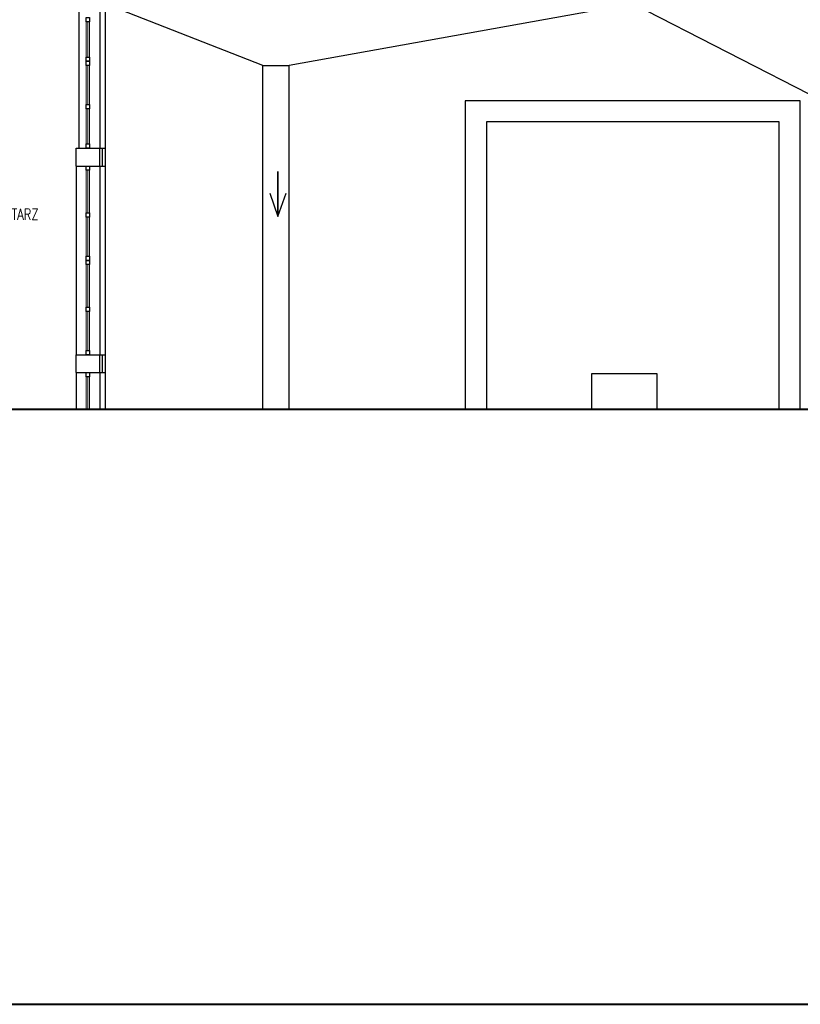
# Model space of a CAD drawing. Header units: millimetres. Extents: x 6612728327 to 6612744462, y 5733542327 to 5733552841.
# Tile 77 of 123: x 6612738886 to 6612740368, y 5733542327 to 5733544197. Entities that reach past the tile are written whole.
import ezdxf

# ---------------------------------------------------------------- set-up
doc = ezdxf.new("R2010")
doc.units = ezdxf.units.MM
doc.header["$MEASUREMENT"] = 0
for name, color, linetype in [('!!!!_SCIANY GRUBE', 7, 'Continuous'), ('_ ARKUSZ _ 01 _ RAMKA', 7, 'Continuous'), ('A_ocieplenie', 7, 'Continuous'), ('inw_STOLARKAOKIENNA', 7, 'Continuous'), ('inw_WIDOK', 7, 'Continuous'), ('WIDOK', 7, 'Continuous')]:
    doc.layers.add(name, color=color, linetype=linetype)

msp = doc.modelspace()

# ---------------------------------------------------------------- linework, layer by layer
at = {"layer": '!!!!_SCIANY GRUBE', "color": 7, "lineweight": 30}
for p, q in [((6612739047.516489, 5733544226.844682), (6612739047.516489, 5733543457.131468)), ((6612738992.516489, 5733543918.844681), (6612738992.516489, 5733543952.844682)), ((6612738992.516489, 5733543952.844682), (6612739037.516489, 5733543952.844682)), ((6612739037.516489, 5733543918.844681), (6612739037.516489, 5733543952.844682)), ((6612739037.516489, 5733543952.844682), (6612739047.516489, 5733543952.844682)), ((6612738992.516489, 5733543918.844681), (6612739037.516489, 5733543918.844681)), ((6612739037.516489, 5733543918.844681), (6612739047.516489, 5733543918.844681)), ((6612738992.516489, 5733543526.844681), (6612738992.516489, 5733543560.844681)), ((6612738992.516489, 5733543560.844681), (6612739037.516489, 5733543560.844681)), ((6612739037.516489, 5733543526.844681), (6612739037.516489, 5733543560.844681)), ((6612739037.516489, 5733543560.844681), (6612739047.516489, 5733543560.844681)), ((6612738992.516489, 5733543526.844681), (6612739037.516489, 5733543526.844681)), ((6612739037.516489, 5733543526.844681), (6612739047.516489, 5733543526.844681))]:
    msp.add_line(p, q, dxfattribs=at)
at = {"layer": '!!!!_SCIANY GRUBE', "color": 7, "lineweight": 30, "flags": 128}
for points in [[(6612739018.016489, 5733544200.844682), (6612739018.016489, 5733544192.844682), (6612739012.016489, 5733544192.844682), (6612739012.016489, 5733544200.844682)], [(6612739018.016489, 5733544125.844682), (6612739018.016489, 5733544117.844682), (6612739012.016489, 5733544117.844682), (6612739012.016489, 5733544125.844682)], [(6612739018.016489, 5733544117.844682), (6612739018.016489, 5733544109.844682), (6612739012.016489, 5733544109.844682), (6612739012.016489, 5733544117.844682)], [(6612739018.016489, 5733544035.844682), (6612739018.016489, 5733544027.844682), (6612739012.016489, 5733544027.844682), (6612739012.016489, 5733544035.844682)], [(6612739018.016489, 5733543960.844682), (6612739018.016489, 5733543952.844682), (6612739012.016489, 5733543952.844682), (6612739012.016489, 5733543960.844682)], [(6612739018.016489, 5733543918.844681), (6612739018.016489, 5733543910.844681), (6612739012.016489, 5733543910.844681), (6612739012.016489, 5733543918.844681)], [(6612739018.016489, 5733543829.844681), (6612739018.016489, 5733543821.844681), (6612739012.016489, 5733543821.844681), (6612739012.016489, 5733543829.844681)], [(6612739018.016489, 5733543747.844681), (6612739018.016489, 5733543739.844681), (6612739012.016489, 5733543739.844681), (6612739012.016489, 5733543747.844681)], [(6612739018.016489, 5733543739.844681), (6612739018.016489, 5733543731.844681), (6612739012.016489, 5733543731.844681), (6612739012.016489, 5733543739.844681)], [(6612739018.016489, 5733543650.844681), (6612739018.016489, 5733543642.844681), (6612739012.016489, 5733543642.844681), (6612739012.016489, 5733543650.844681)], [(6612739018.016489, 5733543568.844681), (6612739018.016489, 5733543560.844681), (6612739012.016489, 5733543560.844681), (6612739012.016489, 5733543568.844681)], [(6612739018.016489, 5733543526.844681), (6612739018.016489, 5733543518.844681), (6612739012.016489, 5733543518.844681), (6612739012.016489, 5733543526.844681)]]:
    msp.add_lwpolyline(points, close=True, dxfattribs=at)
for points in [[(6612740367.516491, 5733543457.131468), (6612740367.516491, 5733544042.844682), (6612739731.51649, 5733544042.844682), (6612739731.51649, 5733543457.131468)], [(6612740327.516491, 5733543457.131468), (6612740327.516491, 5733544002.844682), (6612739771.51649, 5733544002.844682), (6612739771.51649, 5733543457.131468)], [(6612739360.20978, 5733543867.347806), (6612739375.776146, 5733543823.063558), (6612739375.776146, 5733543908.837963), (6612739375.776146, 5733543823.063558), (6612739391.342513, 5733543867.347806)], [(6612740095.847315, 5733543457.131468), (6612740095.847315, 5733543524.618882), (6612739970.847315, 5733543524.618882), (6612739970.847315, 5733543457.131468)]]:
    msp.add_lwpolyline(points, dxfattribs=at)
at = {"layer": '_ ARKUSZ _ 01 _ RAMKA', "color": 7, "lineweight": 40}
msp.add_line((6612730761.600903, 5733543457.131468), (6612744298.273997, 5733543457.131468), dxfattribs=at)
msp.add_lwpolyline([(6612730636.884463, 5733549367.448231), (6612730636.884463, 5733542327.448219), (6612744461.930632, 5733542327.448219), (6612744461.930632, 5733549367.448231)], close=True, dxfattribs=at)
at = {"layer": 'A_ocieplenie', "color": 7, "lineweight": 30}
for p, q in [((6612739042.516489, 5733543918.844681), (6612739042.516489, 5733543952.844682)), ((6612739042.516489, 5733543526.844681), (6612739042.516489, 5733543560.844681))]:
    msp.add_line(p, q, dxfattribs=at)
at = {"layer": 'inw_STOLARKAOKIENNA', "color": 7, "lineweight": 18}
for p, q in [((6612739012.016489, 5733544192.844682), (6612739012.016489, 5733544125.844682)), ((6612739015.016489, 5733544192.844682), (6612739015.016489, 5733544125.844682)), ((6612739018.016489, 5733544192.844682), (6612739018.016489, 5733544125.844682)), ((6612739012.016489, 5733544109.844682), (6612739012.016489, 5733544035.844682)), ((6612739015.016489, 5733544109.844682), (6612739015.016489, 5733544035.844682)), ((6612739018.016489, 5733544109.844682), (6612739018.016489, 5733544035.844682)), ((6612739012.016489, 5733544027.844682), (6612739012.016489, 5733543960.844682)), ((6612739015.016489, 5733544027.844682), (6612739015.016489, 5733543960.844682)), ((6612739018.016489, 5733544027.844682), (6612739018.016489, 5733543960.844682)), ((6612739012.016489, 5733543910.844681), (6612739012.016489, 5733543829.844681)), ((6612739015.016489, 5733543910.844681), (6612739015.016489, 5733543829.844681)), ((6612739018.016489, 5733543910.844681), (6612739018.016489, 5733543829.844681)), ((6612739012.016489, 5733543821.844681), (6612739012.016489, 5733543747.844681)), ((6612739015.016489, 5733543821.844681), (6612739015.016489, 5733543747.844681)), ((6612739018.016489, 5733543821.844681), (6612739018.016489, 5733543747.844681)), ((6612739012.016489, 5733543731.844681), (6612739012.016489, 5733543650.844681)), ((6612739015.016489, 5733543731.844681), (6612739015.016489, 5733543650.844681)), ((6612739018.016489, 5733543731.844681), (6612739018.016489, 5733543650.844681)), ((6612739012.016489, 5733543642.844681), (6612739012.016489, 5733543568.844681)), ((6612739015.016489, 5733543642.844681), (6612739015.016489, 5733543568.844681)), ((6612739018.016489, 5733543642.844681), (6612739018.016489, 5733543568.844681)), ((6612739012.016489, 5733543518.844681), (6612739012.016489, 5733543457.131468)), ((6612739015.016489, 5733543518.844681), (6612739015.016489, 5733543457.131468)), ((6612739018.016489, 5733543518.844681), (6612739018.016489, 5733543457.131468))]:
    msp.add_line(p, q, dxfattribs=at)
at = {"layer": 'inw_WIDOK', "color": 7, "lineweight": 30}
for p, q in [((6612738997.516489, 5733544281.844682), (6612738997.516489, 5733543952.844682)), ((6612739037.516489, 5733544267.844682), (6612739037.516489, 5733543952.844682)), ((6612738992.516489, 5733543918.844681), (6612738992.516489, 5733543560.844681)), ((6612739037.516489, 5733543918.844681), (6612739037.516489, 5733543560.844681)), ((6612738992.516489, 5733543526.844681), (6612738992.516489, 5733543457.131468)), ((6612739037.516489, 5733543526.844681), (6612739037.516489, 5733543457.131468))]:
    msp.add_line(p, q, dxfattribs=at)
at = {"layer": 'WIDOK', "color": 7}
for p, q in [((6612739347.432903, 5733544110.065199), (6612739047.516489, 5733544226.844682)), ((6612740049.596643, 5733544226.844682), (6612739397.432903, 5733544110.065199)), ((6612740588.027648, 5733543950.73175), (6612740049.596643, 5733544226.844682)), ((6612739347.432903, 5733544110.065199), (6612739397.432903, 5733544110.065199)), ((6612739347.432903, 5733543457.131468), (6612739347.432903, 5733544110.065199)), ((6612739397.432903, 5733543457.131468), (6612739397.432903, 5733544110.065199))]:
    msp.add_line(p, q, dxfattribs=at)

# ---------------------------------------------------------------- texts
at = {"color": 7, "lineweight": 30, "insert": (6612738814.300148, 5733543816.654408), "char_height": 21.16800003, "attachment_point": 7}
msp.add_mtext('\\A1;{\\W0.750000x;\\pql;\\Ftxt.shx;KORYTARZ}', dxfattribs=at)

doc.saveas('drawing.dxf')
